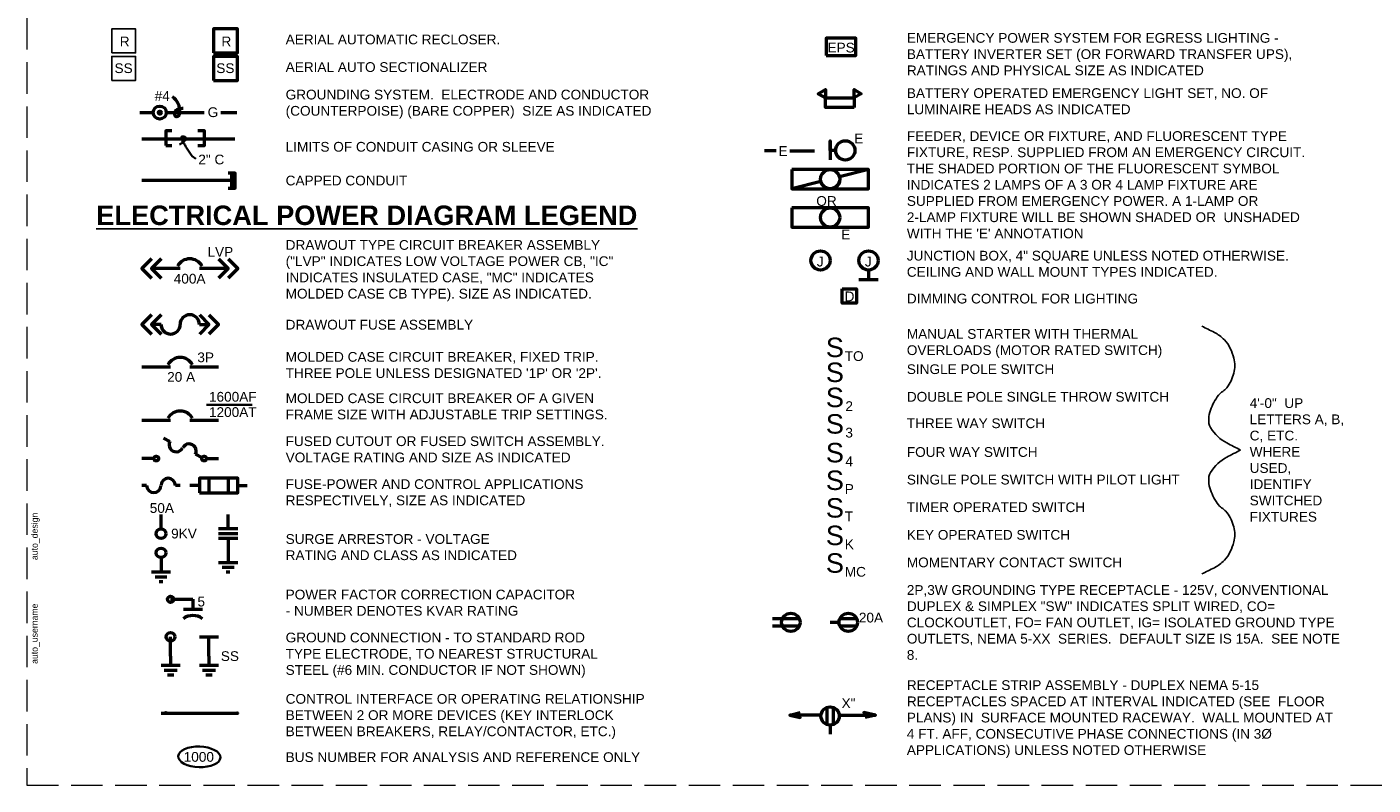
# Paper-space layout 'Layout1' of a CAD drawing. Header units: inches. Extents: x 1.3 to 32.4, y 0.7 to 21.2.
# Tile 1 of 4: x 1.3 to 16.8, y 0.8 to 9.5. Entities that reach past the tile are written whole.
import ezdxf
from ezdxf.enums import TextEntityAlignment as Align

# ---------------------------------------------------------------- set-up
doc = ezdxf.new("R2010")
doc.units = ezdxf.units.IN
doc.header["$MEASUREMENT"] = 0
doc.linetypes.add('DGN Style 3', pattern=[0.509674, 0.364053, -0.145621])
for name, color, linetype, lineweight in [('cenwoG403 - G-ANNO-TEXT', 53, 'Continuous', 25), ('E-DIAG-GRPH', 6, 'Continuous', 50), ('E-DIAG-IDEN', 2, 'Continuous', 35), ('E-GRND-CIRC', 4, 'Continuous', 50), ('E-LITE-EMER', 13, 'Continuous', 50), ('E-LITE-IDEN', 2, 'Continuous', 35), ('E-LITE-JBOX', 73, 'Continuous', 50), ('E-LITE-SWCH', 153, 'Continuous', 50), ('E-POWR-WALL', 73, 'Continuous', 50), ('E-SPCL-IDEN', 2, 'Continuous', 35), ('E-SPCL-SYST', 193, 'Continuous', 50), ('G-Anno-Text', 53, 'Continuous', 25)]:
    doc.layers.add(name, color=color, linetype=linetype, lineweight=lineweight)
doc.layers.add('G-Anno-Nplt', color=5, linetype='Continuous', lineweight=25, plot=False)
doc.styles.add('Style-Arial', font='ARIAL.TTF')
doc.styles.add('Style-WORKING', font='WORKING.shx')
doc.styles.add('Text', font='ARIAL.TTF', dxfattribs={"height": 0.125})
doc.styles.add('Title', font='ARIALBD.TTF', dxfattribs={"height": 0.25})

# ---------------------------------------------------------------- blocks, each defined once
blk = doc.blocks.new('coeSheet')
at = {"layer": 'G-Anno-Nplt', "color": 7, "linetype": 'DGN Style 3', "lineweight": 18, "flags": 128}
blk.add_lwpolyline([(-0.2, 0), (30.875, 0), (30.875, 20.5), (-0.2, 20.5)], close=True, dxfattribs=at)
at = {"layer": 'G-Anno-Text', "color": 1, "linetype": 'Continuous', "lineweight": 25, "style": 'Style-WORKING'}
for tag in ['submitted_by_name', 'issue_date', 'sheet_size', 'file_num']:
    blk.add_attdef(tag, text='', height=0.075, rotation=90, dxfattribs=at).set_placement((0, 0), align=Align.TOP_LEFT)
at = {"layer": 'G-Anno-Text', "color": 1, "linetype": 'Continuous', "lineweight": 25, "style": 'Style-WORKING', "flags": 2}
for tag in ['plot_short_design', 'plot_username', 'plot_sytime', 'plot_design', 'plot_scale']:
    blk.add_attdef(tag, text='', height=0.075, rotation=90, dxfattribs=at).set_placement((0, 0), align=Align.TOP_LEFT)
at = {"layer": 'G-Anno-Text', "color": 6, "linetype": 'Continuous', "lineweight": 35, "style": 'Style-Arial'}
for tag in ['sheet_title_2', 'sheet_title_3', 'sheet_title_1']:
    blk.add_attdef(tag, text='', height=0.12, rotation=90, dxfattribs=at).set_placement((0, 0), align=Align.TOP_CENTER)
at = {"layer": 'G-Anno-Text', "color": 1, "linetype": 'Continuous', "lineweight": 25, "style": 'Style-WORKING'}
for tag in ['01_desc', '02_desc', '03_desc', '04_desc', '05_desc', '06_desc', '07_desc', '08_desc', '09_desc', '10_desc', '11_desc', '12_desc', '13_desc', '14_desc']:
    blk.add_attdef(tag, text='', height=0.075, rotation=90, dxfattribs=at).set_placement((0, 0), align=Align.MIDDLE_LEFT)
for tag in ['01_mark', '02_mark', '03_mark', '04_mark', '05_mark', '06_mark', '07_mark', '08_mark', '09_mark', '10_mark', '11_mark', '12_mark', '13_mark', '14_mark', '01_date', '02_date', '03_date', '04_date', '05_date', '06_date', '07_date', '08_date', '09_date', '10_date', '11_date', '12_date', '13_date', '14_date', '01_appr', '02_appr', '03_appr', '04_appr', '05_appr', '06_appr', '07_appr', '08_appr', '09_appr', '10_appr', '12_appr', '13_appr', '11_appr', '14_appr']:
    blk.add_attdef(tag, text='', height=0.075, rotation=90, dxfattribs=at).set_placement((0, 0), align=Align.MIDDLE_CENTER)
at = {"layer": 'G-Anno-Text', "linetype": 'Continuous', "lineweight": 50, "style": 'Style-Arial'}
blk.add_attdef('sheet_id', text='', height=0.25, rotation=0, dxfattribs=at).set_placement((0, 0), align=Align.MIDDLE_CENTER)

psp = doc.layouts.get("Layout1")

# ---------------------------------------------------------------- linework, layer by layer
at = {"layer": 'cenwoG403 - G-ANNO-TEXT', "ltscale": 0.9}
for points in [[(2.255, 9.209), (2.531, 9.209), (2.531, 9.486), (2.255, 9.486)], [(2.255, 8.891), (2.531, 8.891), (2.531, 9.168), (2.255, 9.168)]]:
    psp.add_3dface(points, dxfattribs=at)
at = {"layer": 'E-DIAG-GRPH', "ltscale": 0.9}
for p, q in [((3.045, 6.717), (2.713, 6.717)), ((3.599, 6.717), (3.267, 6.717)), ((2.824, 6.072), (2.713, 6.072)), ((3.267, 6.072), (3.378, 6.072)), ((2.935, 5.579), (2.603, 5.579)), ((3.489, 5.579), (3.156, 5.579)), ((2.935, 4.96), (2.603, 4.96)), ((3.489, 4.96), (3.156, 4.96)), ((2.926, 4.72), (2.852, 4.757)), ((2.713, 4.522), (2.603, 4.522)), ((2.742, 4.522), (2.713, 4.522)), ((3.223, 4.571), (3.297, 4.534)), ((3.349, 4.522), (3.378, 4.522)), ((3.378, 4.522), (3.489, 4.522)), ((2.658, 4.211), (2.603, 4.211)), ((3.046, 4.211), (2.99, 4.211)), ((3.267, 4.211), (3.156, 4.211)), ((3.378, 4.294), (3.378, 4.128)), ((3.599, 4.294), (3.599, 4.128)), ((3.71, 4.211), (3.821, 4.211)), ((2.824, 3.709), (2.824, 3.875)), ((3.599, 3.709), (3.599, 3.875)), ((3.71, 3.709), (3.489, 3.709)), ((3.71, 3.654), (3.489, 3.654)), ((3.71, 3.599), (3.489, 3.599)), ((3.599, 3.599), (3.599, 3.323)), ((2.824, 3.377), (2.824, 3.212)), ((3.489, 3.323), (3.71, 3.323)), ((3.53, 3.267), (3.668, 3.267)), ((2.714, 3.212), (2.935, 3.212)), ((2.755, 3.156), (2.893, 3.156)), ((3.578, 3.212), (3.62, 3.212)), ((2.803, 3.101), (2.845, 3.101)), ((2.935, 2.896), (3.193, 2.896)), ((3.193, 2.896), (3.193, 2.783)), ((3.082, 2.783), (3.303, 2.783)), ((2.935, 2.241), (2.935, 2.462)), ((3.267, 2.462), (3.489, 2.462)), ((3.378, 2.241), (3.378, 2.462)), ((3.045, 2.13), (2.824, 2.13)), ((3.009, 2.075), (2.861, 2.075)), ((3.488, 2.13), (3.267, 2.13)), ((3.452, 2.075), (3.304, 2.075)), ((2.972, 2.02), (2.898, 2.02)), ((3.415, 2.02), (3.341, 2.02)), ((2.824, 1.581), (3.71, 1.581))]:
    psp.add_line(p, q, dxfattribs=at)
at = {"layer": 'E-DIAG-GRPH', "ltscale": 0.9, "flags": 128}
for points in [[(2.713, 6.828), (2.603, 6.717), (2.713, 6.607)], [(2.824, 6.828), (2.713, 6.717), (2.824, 6.607)], [(3.489, 6.828), (3.599, 6.717), (3.489, 6.607)], [(3.599, 6.828), (3.71, 6.717), (3.599, 6.607)], [(2.713, 6.183), (2.603, 6.072), (2.713, 5.961)], [(2.824, 6.183), (2.713, 6.072), (2.824, 5.961)], [(3.267, 6.183), (3.378, 6.072), (3.267, 5.961)], [(3.378, 6.183), (3.489, 6.072), (3.378, 5.961)], [(2.935, 2.241), (2.935, 2.241), (2.935, 2.13)], [(3.378, 2.241), (3.378, 2.241), (3.378, 2.13)]]:
    psp.add_lwpolyline(points, dxfattribs=at)
at = {"layer": 'E-DIAG-GRPH', "ltscale": 0.9}
for centre, radius in [((2.769, 4.522), 0.0276), ((3.322, 4.522), 0.0276), ((2.824, 3.654), 0.0554), ((2.824, 3.433), 0.0554), ((2.935, 2.896), 0.0358), ((2.935, 2.462), 0.05), ((2.881, 1.585), 0.00415), ((2.881, 1.585), 0.00355), ((2.881, 1.585), 0.00281), ((2.881, 1.585), 0.00213), ((2.881, 1.585), 0.00139), ((2.881, 1.585), 0.00077), ((2.881, 1.585), 0.00021), ((3.704, 1.581), 0.00415), ((3.704, 1.581), 0.00355), ((3.704, 1.581), 0.00281), ((3.704, 1.581), 0.00213), ((3.704, 1.581), 0.00139), ((3.704, 1.581), 0.00077), ((3.704, 1.581), 0.00021)]:
    psp.add_circle(centre, radius, dxfattribs=at)
for centre, radius, start, end in [((3.156, 6.666), 0.163, 29.049, 150.951), ((2.935, 6.072), 0.111, 180, 0), ((3.156, 6.072), 0.111, 0, 180), ((3.046, 5.527), 0.163, 29.049, 150.951), ((3.046, 4.908), 0.163, 29.049, 150.951), ((3, 4.683), 0.0829, 153.4076, 333.4349), ((3.149, 4.608), 0.0829, 333.4349, 153.476), ((2.741, 4.211), 0.0829, 180, 0), ((2.907, 4.211), 0.0829, 0, 180), ((3.193, 2.525), 0.184, 53.1301, 126.8699)]:
    psp.add_arc(centre, radius, start, end, dxfattribs=at)
psp.add_3dface([(3.267, 4.128), (3.71, 4.128), (3.71, 4.294), (3.267, 4.294)], dxfattribs=at)
at = {"layer": 'E-DIAG-IDEN', "ltscale": 0.9}
psp.add_line((3.348, 5.144), (3.878, 5.144), dxfattribs=at)
psp.add_ellipse((3.267, 1.076), major_axis=(0.244, -0.008), ratio=0.488842, start_param=0, end_param=6.283175, dxfattribs=at)
at = {"layer": 'E-GRND-CIRC', "ltscale": 0.9}
for p, q in [((2.579, 8.52), (2.736, 8.52)), ((2.885, 8.52), (3.321, 8.52)), ((3.516, 8.52), (3.699, 8.52))]:
    psp.add_line(p, q, dxfattribs=at)
for radius in [0.0748, 0.0181, 0.0167, 0.0154, 0.0142, 0.0128, 0.0115, 0.0101, 0.00856, 0.00713, 0.0057, 0.00439, 0.00321, 0.00186, 0.000851]:
    psp.add_circle((2.81, 8.519), radius, dxfattribs=at)
psp.add_arc((2.85, 8.543), 0.19, 353.3608, 55.6126, dxfattribs=at)
psp.add_open_spline([(3.039, 8.521), (3.039, 8.517), (3.039, 8.512), (3.038, 8.508), (3.038, 8.503), (3.037, 8.498), (3.035, 8.493), (3.033, 8.488), (3.031, 8.484), (3.027, 8.48), (3.023, 8.477), (3.019, 8.475), (3.015, 8.473), (3.008, 8.471), (3.001, 8.47), (2.994, 8.475), (2.989, 8.479), (2.985, 8.484), (2.984, 8.49), (2.982, 8.497), (2.983, 8.505), (2.985, 8.512), (2.987, 8.52), (2.988, 8.528), (2.992, 8.536), (2.994, 8.54), (2.997, 8.544), (3.001, 8.547), (3.006, 8.552), (3.012, 8.555), (3.018, 8.558), (3.023, 8.561), (3.029, 8.563), (3.035, 8.564), (3.041, 8.566), (3.048, 8.567), (3.054, 8.568), (3.063, 8.569), (3.071, 8.57), (3.08, 8.571)], degree=3, knots=[0, 0, 0, 0, 0.05546, 0.05546, 0.05546, 0.116826, 0.116826, 0.116826, 0.179758, 0.179758, 0.179758, 0.238402, 0.238402, 0.238402, 0.322413, 0.322413, 0.322413, 0.400813, 0.400813, 0.400813, 0.489344, 0.489344, 0.489344, 0.593819, 0.593819, 0.593819, 0.651081, 0.651081, 0.651081, 0.737481, 0.737481, 0.737481, 0.810082, 0.810082, 0.810082, 0.891869, 0.891869, 0.891869, 1, 1, 1, 1], dxfattribs=at)
at = {"layer": 'E-LITE-EMER', "ltscale": 0.9}
for p, q in [((9.797, 8.081), (9.932, 8.081)), ((10.09, 8.078), (10.374, 8.078))]:
    psp.add_line(p, q, dxfattribs=at)
at = {"layer": 'E-LITE-EMER', "ltscale": 0.9, "flags": 128}
psp.add_lwpolyline([(10.619, 8.082), (10.554, 8.082), (10.554, 8.193), (10.554, 7.972)], dxfattribs=at)
psp.add_lwpolyline([(10.997, 7.639), (10.997, 7.861), (10.662, 7.777, -1.00001), (10.447, 7.723), (10.111, 7.639), (10.997, 7.639)], format="xyb", dxfattribs=at)
at = {"layer": 'E-LITE-EMER', "ltscale": 0.9}
for centre in [(10.729, 8.082), (10.554, 7.75), (10.554, 7.307)]:
    psp.add_circle(centre, 0.111, dxfattribs=at)
for points in [[(10.508, 9.177), (10.851, 9.177), (10.851, 9.377), (10.508, 9.377)], [(10.499, 8.689), (10.416, 8.737), (10.499, 8.785)], [(10.831, 8.689), (10.831, 8.785), (10.914, 8.737)], [(10.831, 8.578), (10.499, 8.578), (10.499, 8.689), (10.831, 8.689)], [(10.111, 7.861), (10.111, 7.639), (10.997, 7.639), (10.997, 7.861)], [(10.111, 7.861), (10.111, 7.639), (10.997, 7.639), (10.997, 7.861)], [(10.111, 7.418), (10.111, 7.197), (10.997, 7.197), (10.997, 7.418)], [(10.111, 7.418), (10.111, 7.197), (10.997, 7.197), (10.997, 7.418)]]:
    psp.add_3dface(points, dxfattribs=at)
at = {"layer": 'E-LITE-JBOX', "ltscale": 0.9}
for p, q in [((10.997, 6.7), (10.997, 6.59)), ((10.886, 6.59), (11.108, 6.59))]:
    psp.add_line(p, q, dxfattribs=at)
for centre in [(10.443, 6.811), (10.997, 6.811)]:
    psp.add_circle(centre, 0.111, dxfattribs=at)
at = {"layer": 'E-LITE-SWCH', "ltscale": 0.9}
psp.add_3dface([(10.693, 6.483), (10.859, 6.483), (10.859, 6.317), (10.693, 6.317)], dxfattribs=at)
at = {"layer": 'E-POWR-WALL', "ltscale": 0.9}
for p, q in [((10.192, 2.669), (9.89, 2.669)), ((10.856, 2.669), (10.666, 2.669)), ((9.89, 2.591), (10.192, 2.591)), ((10.658, 2.63), (10.554, 2.63)), ((10.666, 2.591), (10.856, 2.591)), ((10.515, 1.64), (10.515, 1.449)), ((10.593, 1.449), (10.593, 1.64)), ((10.554, 1.442), (10.554, 1.338))]:
    psp.add_line(p, q, dxfattribs=at)
at = {"layer": 'E-POWR-WALL', "ltscale": 0.9, "flags": 128}
for points in [[(10.443, 1.559), (10.37, 1.559), (10.089, 1.559), (10.207, 1.529), (10.089, 1.559), (10.207, 1.589)], [(10.665, 1.559), (11.078, 1.559), (10.945, 1.589), (11.078, 1.559), (10.96, 1.529)]]:
    psp.add_lwpolyline(points, dxfattribs=at)
at = {"layer": 'E-POWR-WALL', "ltscale": 0.9}
for centre in [(10.1, 2.63), (10.764, 2.63), (10.554, 1.548)]:
    psp.add_circle(centre, 0.106, dxfattribs=at)
at = {"layer": 'E-SPCL-IDEN', "ltscale": 0.9}
psp.add_open_spline([(3.228, 7.986), (3.207, 7.998), (3.187, 8.011), (3.173, 8.031), (3.15, 8.061), (3.13, 8.09), (3.112, 8.122), (3.106, 8.135), (3.099, 8.147), (3.092, 8.16), (3.079, 8.184), (3.057, 8.209), (3.057, 8.233), (3.057, 8.243), (3.078, 8.246), (3.088, 8.244), (3.096, 8.243), (3.104, 8.239), (3.11, 8.231), (3.117, 8.224), (3.115, 8.213), (3.11, 8.207), (3.099, 8.193), (3.087, 8.181), (3.072, 8.171), (3.061, 8.163), (3.05, 8.156), (3.037, 8.151)], degree=3, knots=[0, 0, 0, 0, 0.147768, 0.147768, 0.147768, 0.374727, 0.374727, 0.374727, 0.463733, 0.463733, 0.463733, 0.633147, 0.633147, 0.633147, 0.701822, 0.701822, 0.701822, 0.756175, 0.756175, 0.756175, 0.807002, 0.807002, 0.807002, 0.915046, 0.915046, 0.915046, 1, 1, 1, 1], dxfattribs=at)
at = {"layer": 'E-SPCL-SYST', "ltscale": 0.9}
for p, q in [((2.603, 8.215), (3.678, 8.215)), ((2.881, 8.139), (2.948, 8.139)), ((3.643, 7.647), (3.643, 7.818)), ((3.681, 7.647), (3.681, 7.818)), ((2.603, 7.737), (3.643, 7.737))]:
    psp.add_line(p, q, dxfattribs=at)
at = {"layer": 'E-SPCL-SYST', "ltscale": 0.9, "flags": 128}
for points in [[(2.948, 8.31), (2.881, 8.31), (2.881, 8.139)], [(3.248, 8.139), (3.328, 8.139), (3.328, 8.31), (3.248, 8.31)], [(3.601, 7.647), (3.681, 7.647), (3.681, 7.818), (3.601, 7.818)]]:
    psp.add_lwpolyline(points, dxfattribs=at)
at = {"layer": 'E-SPCL-SYST', "ltscale": 0.9}
for points in [[(3.43, 9.209), (3.707, 9.209), (3.707, 9.486), (3.43, 9.486)], [(3.43, 8.891), (3.707, 8.891), (3.707, 9.168), (3.43, 9.168)]]:
    psp.add_3dface(points, dxfattribs=at)
at = {"layer": 'G-Anno-Text', "ltscale": 0.9}
for points in [[(15.295, 4.62), (15.242, 4.648), (15.189, 4.675), (15.137, 4.702), (15.06, 4.742), (14.996, 4.803), (14.949, 4.88), (14.913, 4.94), (14.927, 5.019), (14.949, 5.082), (14.971, 5.142), (14.999, 5.202), (15.041, 5.254), (15.068, 5.289), (15.11, 5.305), (15.137, 5.341), (15.176, 5.392), (15.202, 5.449), (15.218, 5.509), (15.233, 5.565), (15.233, 5.626), (15.218, 5.682), (15.197, 5.759), (15.167, 5.833), (15.108, 5.893), (15.072, 5.93), (15.035, 5.958), (14.993, 5.98), (14.944, 6.004), (14.896, 6.028), (14.848, 6.052)], [(15.295, 4.62), (15.242, 4.593), (15.189, 4.566), (15.137, 4.539), (15.06, 4.499), (14.996, 4.438), (14.949, 4.361), (14.913, 4.301), (14.927, 4.222), (14.949, 4.159), (14.971, 4.099), (14.999, 4.039), (15.041, 3.986), (15.068, 3.951), (15.11, 3.936), (15.137, 3.9), (15.176, 3.849), (15.202, 3.792), (15.218, 3.732), (15.233, 3.676), (15.233, 3.615), (15.218, 3.559), (15.197, 3.482), (15.167, 3.408), (15.108, 3.348), (15.072, 3.311), (15.035, 3.283), (14.993, 3.261), (14.944, 3.237), (14.896, 3.213), (14.848, 3.189)]]:
    psp.add_open_spline(points, degree=3, knots=[0, 0, 0, 0, 0.095528, 0.095528, 0.095528, 0.233869, 0.233869, 0.233869, 0.341951, 0.341951, 0.341951, 0.446704, 0.446704, 0.446704, 0.515947, 0.515947, 0.515947, 0.616078, 0.616078, 0.616078, 0.708719, 0.708719, 0.708719, 0.836485, 0.836485, 0.836485, 0.913686, 0.913686, 0.913686, 1, 1, 1, 1], dxfattribs=at)

# ---------------------------------------------------------------- block references
at = {"layer": 'G-Anno-Nplt', "color": 7, "linetype": 'DGN Style 3', "lineweight": 18}
ref = psp.add_blockref('coeSheet', (1.475, 0.75), dxfattribs=at)
ref.add_attrib('plot_username', 'auto_username', dxfattribs={"layer": 'G-Anno-Text', "color": 1, "linetype": 'Continuous', "lineweight": 25, "height": 0.075, "rotation": 90, "style": 'Style-WORKING'}).set_placement((1.325, 2.15), align=Align.TOP_LEFT)
ref.add_attrib('plot_design', 'auto_design', dxfattribs={"layer": 'G-Anno-Text', "color": 1, "linetype": 'Continuous', "lineweight": 25, "height": 0.075, "rotation": 90, "style": 'Style-WORKING'}).set_placement((1.325, 3.35), align=Align.TOP_LEFT)

# ---------------------------------------------------------------- texts
at = {"layer": 'cenwoG403 - G-ANNO-TEXT', "style": 'Text'}
for s, height, p in [('R', 0.113, (2.347, 9.397)), ('SS', 0.1125, (2.287, 9.088))]:
    psp.add_text(s, height=height, dxfattribs=at).set_placement(p, align=Align.TOP_LEFT)
at = {"layer": 'cenwoG403 - G-ANNO-TEXT', "char_height": 0.1125, "width": 4.60629, "attachment_point": 1, "line_spacing_factor": 0.621383, "style": 'Text'}
for s, insert in [('AERIAL AUTOMATIC RECLOSER.', (4.264, 9.42)), ('AERIAL AUTO SECTIONALIZER', (4.264, 9.101)), ('LIMITS OF CONDUIT CASING OR SLEEVE', (4.264, 8.18)), ('CAPPED CONDUIT', (4.264, 7.79)), ('DIMMING CONTROL FOR LIGHTING', (11.44, 6.426)), ('DRAWOUT FUSE ASSEMBLY', (4.264, 6.125)), ('SINGLE POLE SWITCH', (11.44, 5.611)), ('DOUBLE POLE SINGLE THROW SWITCH', (11.44, 5.292)), ('THREE WAY SWITCH', (11.44, 4.986)), ('FOUR WAY SWITCH', (11.44, 4.654)), ('SINGLE POLE SWITCH WITH PILOT LIGHT', (11.44, 4.335)), ('TIMER OPERATED SWITCH', (11.44, 4.016)), ('KEY OPERATED SWITCH', (11.44, 3.697)), ('MOMENTARY CONTACT SWITCH', (11.44, 3.379))]:
    psp.add_mtext(s, dxfattribs=dict(at, insert=insert))
at = {"layer": 'cenwoG403 - G-ANNO-TEXT', "attachment_point": 1}
for s, insert, char_height, width, style in [('EMERGENCY POWER SYSTEM FOR EGRESS LIGHTING -  BATTERY INVERTER SET (OR FORWARD TRANSFER UPS), RATINGS AND PHYSICAL SIZE AS INDICATED', (11.44, 9.438), 0.1125, 4.60629, 'Text'), ('GROUNDING SYSTEM.  ELECTRODE AND CONDUCTOR  (COUNTERPOISE) (BARE COPPER)  SIZE AS INDICATED', (4.264, 8.783), 0.1125, 4.60629, 'Text'), ('BATTERY OPERATED EMERGENCY LIGHT SET, NO. OF LUMINAIRE HEADS AS INDICATED', (11.44, 8.8), 0.1125, 4.60629, 'Text'), ("FEEDER, DEVICE OR FIXTURE, AND FLUORESCENT TYPE FIXTURE, RESP. SUPPLIED FROM AN EMERGENCY CIRCUIT. THE SHADED PORTION OF THE FLUORESCENT SYMBOL INDICATES 2 LAMPS OF A 3 OR 4 LAMP FIXTURE ARE SUPPLIED FROM EMERGENCY POWER. A 1-LAMP OR 2-LAMP FIXTURE WILL BE SHOWN SHADED OR  UNSHADED WITH THE 'E' ANNOTATION", (11.44, 8.304), 0.1125, 4.60629, 'Text'), ('\\fArial|b1|i0|c0|p39;\\LELECTRICAL POWER DIAGRAM LEGEND', (2.076, 7.445), 0.225, 6.37794, 'Title'), ('DRAWOUT TYPE CIRCUIT BREAKER ASSEMBLY ("LVP" INDICATES LOW VOLTAGE POWER CB, "IC" INDICATES INSULATED CASE, "MC" INDICATES MOLDED CASE CB TYPE). SIZE AS INDICATED.', (4.264, 7.046), 0.1125, 3.88274, 'Text'), ('JUNCTION BOX, 4" SQUARE UNLESS NOTED OTHERWISE. CEILING AND WALL MOUNT TYPES INDICATED.', (11.44, 6.922), 0.1125, 4.60629, 'Text'), ('MANUAL STARTER WITH THERMAL OVERLOADS (MOTOR RATED SWITCH)', (11.44, 6.018), 0.1125, 3.4396, 'Text'), ("MOLDED CASE CIRCUIT BREAKER, FIXED TRIP. THREE POLE UNLESS DESIGNATED '1P' OR '2P'.", (4.264, 5.753), 0.1125, 3.82924, 'Text'), ('MOLDED CASE CIRCUIT BREAKER OF A GIVEN FRAME SIZE WITH ADJUSTABLE TRIP SETTINGS.', (4.264, 5.275), 0.1125, 3.73708, 'Text'), ('4\'-0"  UP LETTERS A, B, C, ETC. WHERE USED, IDENTIFY SWITCHED FIXTURES', (15.401, 5.219), 0.1125, 1.09585, 'Text'), ('FUSED CUTOUT OR FUSED SWITCH ASSEMBLY. VOLTAGE RATING AND SIZE AS INDICATED', (4.264, 4.779), 0.1125, 4.06812, 'Text'), ('FUSE-POWER AND CONTROL APPLICATIONS RESPECTIVELY, SIZE AS INDICATED', (4.264, 4.283), 0.1125, 3.45011, 'Text'), ('SURGE ARRESTOR - VOLTAGE RATING AND CLASS AS INDICATED', (4.264, 3.649), 0.1125, 2.66448, 'Text'), ('POWER FACTOR CORRECTION CAPACITOR - NUMBER DENOTES KVAR RATING', (4.264, 3.007), 0.1125, 3.37954, 'Text'), ('2P,3W GROUNDING TYPE RECEPTACLE - 125V, CONVENTIONAL DUPLEX & SIMPLEX "SW" INDICATES SPLIT WIRED, CO= CLOCKOUTLET, FO= FAN OUTLET, IG= ISOLATED GROUND TYPE OUTLETS, NEMA 5-XX  SERIES.  DEFAULT SIZE IS 15A.  SEE NOTE 8.', (11.44, 3.06), 0.1125, 5.00782, 'Text'), ('GROUND CONNECTION - TO STANDARD ROD TYPE ELECTRODE, TO NEAREST STRUCTURAL STEEL (#6 MIN. CONDUCTOR IF NOT SHOWN)  ', (4.264, 2.511), 0.1125, 3.64438, 'Text'), ('RECEPTACLE STRIP ASSEMBLY - DUPLEX NEMA 5-15 RECEPTACLES SPACED AT INTERVAL INDICATED (SEE  FLOOR PLANS) IN  SURFACE MOUNTED RACEWAY.  WALL MOUNTED AT 4 FT. AFF, CONSECUTIVE PHASE CONNECTIONS (IN 3%%c APPLICATIONS) UNLESS NOTED OTHERWISE', (11.44, 1.961), 0.1125, 5.00782, 'Text'), ('CONTROL INTERFACE OR OPERATING RELATIONSHIP BETWEEN 2 OR MORE DEVICES (KEY INTERLOCK BETWEEN BREAKERS, RELAY/CONTACTOR, ETC.)', (4.264, 1.802), 0.1125, 4.20054, 'Text'), ('BUS NUMBER FOR ANALYSIS AND REFERENCE ONLY', (4.264, 1.129), 0.1125, 4.60629, 'Text')]:
    psp.add_mtext(s, dxfattribs=dict(at, insert=insert, char_height=char_height, width=width, style=style))
at = {"layer": 'E-DIAG-IDEN', "style": 'Text'}
for s, p in [('LVP', (3.361, 6.966)), ('400A', (2.971, 6.656)), ('3P', (3.244, 5.748)), ('20 A', (2.895, 5.522)), ('1600AF', (3.378, 5.292)), ('1200AT', (3.378, 5.115)), ('50A ', (2.694, 4.007)), ('9KV', (2.941, 3.712)), ('5   ', (3.245, 2.926)), ('SS', (3.515, 2.296)), ('1000', (3.086, 1.132))]:
    psp.add_text(s, height=0.1125, dxfattribs=at).set_placement(p, align=Align.TOP_LEFT)
at = {"layer": 'E-GRND-CIRC', "style": 'Text'}
for s, height, p in [('#4', 0.1125, (2.751, 8.767)), ('G', 0.113, (3.363, 8.58))]:
    psp.add_text(s, height=height, dxfattribs=at).set_placement(p, align=Align.TOP_LEFT)
at = {"layer": 'E-LITE-EMER', "style": 'Text'}
for s, height, p in [('EPS', 0.1125, (10.524, 9.326)), ('E', 0.113, (9.957, 8.131))]:
    psp.add_text(s, height=height, dxfattribs=at).set_placement(p, align=Align.TOP_LEFT)
at = {"layer": 'E-LITE-IDEN', "style": 'Text'}
for s, height, p in [('E', 0.113, (10.832, 8.276)), ('OR', 0.1125, (10.394, 7.554)), ('E', 0.113, (10.681, 7.166))]:
    psp.add_text(s, height=height, dxfattribs=at).set_placement(p, align=Align.TOP_LEFT)
at = {"layer": 'E-LITE-JBOX', "style": 'Text'}
for p in [(10.4, 6.854), (10.955, 6.854)]:
    psp.add_text('J', height=0.113, dxfattribs=at).set_placement(p, align=Align.TOP_LEFT)
at = {"layer": 'E-LITE-SWCH', "style": 'Text'}
for s, height, p in [('D', 0.113, (10.721, 6.452)), ('S', 0.225, (10.504, 5.919)), ('TO', 0.1125, (10.723, 5.762)), ('S', 0.225, (10.504, 5.631)), ('S', 0.225, (10.504, 5.341)), ('2', 0.113, (10.73, 5.184)), ('S', 0.225, (10.504, 5.035)), ('3', 0.113, (10.73, 4.878)), ('S', 0.225, (10.504, 4.703)), ('4', 0.113, (10.73, 4.546)), ('S', 0.225, (10.504, 4.384)), ('P', 0.113, (10.723, 4.227)), ('S', 0.225, (10.504, 4.065)), ('T', 0.113, (10.723, 3.911)), ('S', 0.225, (10.504, 3.747)), ('K', 0.113, (10.723, 3.588)), ('S', 0.225, (10.504, 3.428)), ('MC', 0.1125, (10.723, 3.27))]:
    psp.add_text(s, height=height, dxfattribs=at).set_placement(p, align=Align.TOP_LEFT)
at = {"layer": 'E-POWR-WALL', "style": 'Text'}
for s, p in [('20A', (10.886, 2.741)), ('X"', (10.686, 1.752))]:
    psp.add_text(s, height=0.1125, dxfattribs=at).set_placement(p, align=Align.TOP_LEFT)
at = {"layer": 'E-SPCL-IDEN', "style": 'Text'}
psp.add_text('2" C', height=0.1125, dxfattribs=at).set_placement((3.255, 8.033), align=Align.TOP_LEFT)
at = {"layer": 'E-SPCL-SYST', "style": 'Text'}
for s, height, p in [('R', 0.113, (3.522, 9.397)), ('SS', 0.1125, (3.463, 9.088))]:
    psp.add_text(s, height=height, dxfattribs=at).set_placement(p, align=Align.TOP_LEFT)

doc.saveas('drawing.dxf')
